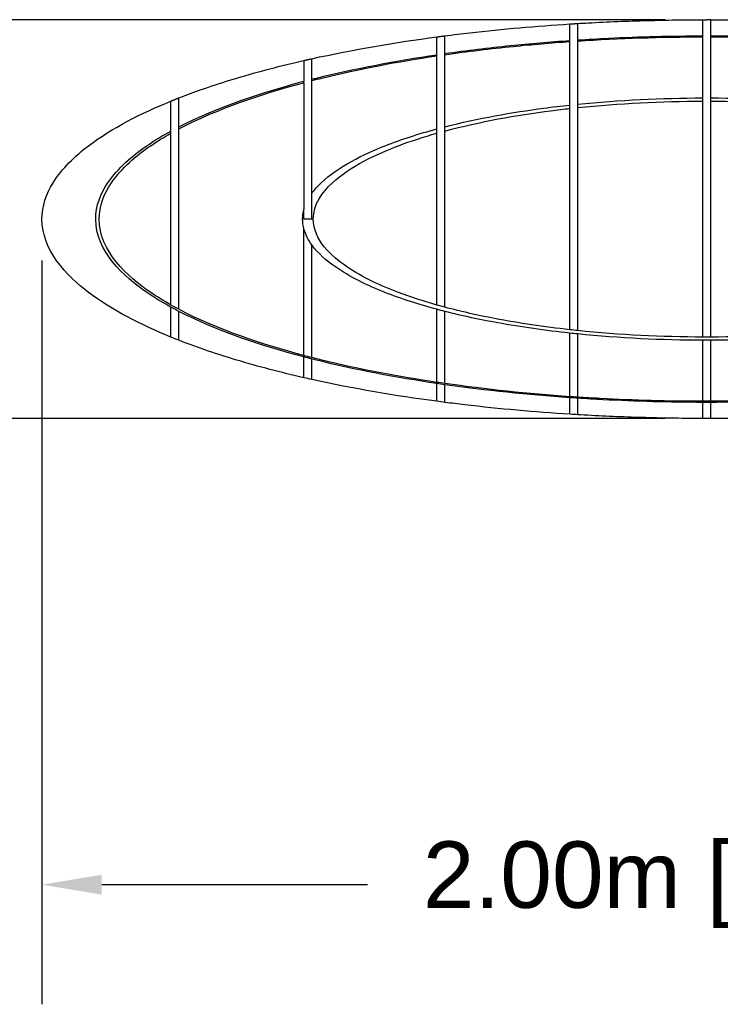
# Model space of a CAD drawing. Header units: millimetres. Extents: x 4869.14 to 4875.07, y 2221.36 to 2228.96.
# Tile 8 of 19: x 4870.46 to 4871.52, y 2224.9 to 2226.38. Entities that reach past the tile are written whole.
import ezdxf

# ---------------------------------------------------------------- set-up
doc = ezdxf.new("R2010")
doc.units = ezdxf.units.MM
doc.layers.add('MEDIDAS', color=7, linetype='Continuous', true_color=0x7d26cd)
doc.styles.get("Standard").update_dxf_attribs({"font": 'arial.ttf'})
doc.dimstyles.get("Standard").update_dxf_attribs({"dimtxt": 0.18, "dimasz": 0.18, "dimexe": 0.18, "dimexo": 0.0625, "dimgap": 0.09, "dimtad": 0, "dimtih": 1, "dimtoh": 1, "dimdec": 4, "dimzin": 0, "dimdsep": 46, "dimtxsty": 'Standard', "dimcen": 0.09, "dimadec": 0, "dimazin": 0, "dimtfac": 1, "dimtdec": 4, "dimtofl": 0, "dimtmove": 0, "dimatfit": 3, "dimfxl": 1, "dimtolj": 1, "dimtzin": 0, "dimarcsym": 0})

# ---------------------------------------------------------------- blocks, each defined once
blk = doc.blocks.new('*D16')
at = {"color": 0, "lineweight": -2, "transparency": 16777216}
for p, q in [((4870.4952, 2226.0196), (4870.4952, 2224.9007)), ((4872.4952, 2226.0196), (4872.4952, 2224.9007)), ((4870.5852, 2225.0807), (4870.9847, 2225.0807)), ((4872.4052, 2225.0807), (4872.0058, 2225.0807))]:
    blk.add_line(p, q, dxfattribs=at)
at = {"color": 0, "transparency": 16777216}
for points in [[(4870.5852, 2225.0957), (4870.5852, 2225.0657), (4870.4952, 2225.0807)], [(4872.4052, 2225.0957), (4872.4052, 2225.0657), (4872.4952, 2225.0807)]]:
    blk.add_solid(points, dxfattribs=at)
at = {"layer": 'Defpoints', "color": 0, "transparency": 16777216}
for p in [(4870.4952, 2226.0821), (4872.4952, 2226.0821), (4872.4952, 2225.0807)]:
    blk.add_point(p, dxfattribs=at)
at = {"color": 0, "transparency": 16777216, "insert": (4871.4952, 2225.0807), "char_height": 0.1, "attachment_point": 5}
blk.add_mtext('\\A1;2.00m [6.56ft]', dxfattribs=at)
blk = doc.blocks.new('*D20')
at = {"color": 0, "lineweight": -2, "transparency": 16777216}
for p, q in [((4871.4327, 2226.3821), (4869.3937, 2226.3821)), ((4869.5737, 2226.2921), (4869.5737, 2226.2283)), ((4869.5737, 2225.8721), (4869.5737, 2225.9188)), ((4871.4327, 2225.7821), (4869.3937, 2225.7821))]:
    blk.add_line(p, q, dxfattribs=at)
at = {"color": 0, "transparency": 16777216}
for points in [[(4869.5587, 2226.2921), (4869.5887, 2226.2921), (4869.5737, 2226.3821)], [(4869.5587, 2225.8721), (4869.5887, 2225.8721), (4869.5737, 2225.7821)]]:
    blk.add_solid(points, dxfattribs=at)
at = {"layer": 'Defpoints', "color": 0, "transparency": 16777216}
for p in [(4871.4952, 2226.3821), (4869.5737, 2225.7821), (4871.4952, 2225.7821)]:
    blk.add_point(p, dxfattribs=at)
at = {"color": 0, "transparency": 16777216, "insert": (4869.5737, 2226.0735), "char_height": 0.1, "attachment_point": 5}
blk.add_mtext('\\A1;0.60m [1.97ft]', dxfattribs=at)
blk = doc.blocks.new('Sleet_2.00_lateral')
at = {"layer": 'MEDIDAS', "color": 12, "lineweight": -3, "true_color": 0xc80000}
for points, knots in [([(4871.1012, 2226.3578), (4871.1138, 2226.3594), (4871.1263, 2226.3609), (4871.1886, 2226.3681), (4871.239, 2226.3725), (4871.2892, 2226.3756)], [619.85266, 619.85266, 619.85266, 619.85266, 623.650752, 623.650752, 638.95519, 638.95519, 638.95519, 638.95519]), ([(4871.2892, 2226.2536), (4871.2892, 2226.2702), (4871.2892, 2226.2836), (4871.2892, 2226.2942), (4871.2892, 2226.3098), (4871.2892, 2226.3224), (4871.2892, 2226.3428), (4871.2892, 2226.351), (4871.2892, 2226.3635), (4871.2892, 2226.3681), (4871.2892, 2226.3726), (4871.2892, 2226.3738), (4871.2892, 2226.3753), (4871.2892, 2226.3756), (4871.2892, 2226.3756)], [187.146858, 187.146858, 187.146858, 187.146858, 199.687891, 199.687891, 199.687891, 216.699405, 216.699405, 233.787028, 233.787028, 250.895924, 250.895924, 259.466794, 259.466794, 268.037911, 268.037911, 268.037911, 268.037911]), ([(4871.3012, 2226.3764), (4871.3064, 2226.3767), (4871.3115, 2226.377), (4871.3464, 2226.3789), (4871.3762, 2226.3801), (4871.42, 2226.3812), (4871.4341, 2226.3815), (4871.4553, 2226.3818), (4871.4623, 2226.3819), (4871.4729, 2226.382), (4871.4764, 2226.382), (4871.4817, 2226.382), (4871.4835, 2226.382), (4871.4866, 2226.3821), (4871.4879, 2226.3821), (4871.4892, 2226.3821)], [640.173973, 640.173973, 640.173973, 640.173973, 641.743993, 641.743993, 650.809153, 650.809153, 655.10593, 655.10593, 657.254403, 657.254403, 658.32865, 658.32865, 658.865775, 658.865775, 659.269503, 659.269503, 659.269503, 659.269503]), ([(4871.3012, 2226.2549), (4871.3012, 2226.2708), (4871.3012, 2226.2839), (4871.3012, 2226.2942), (4871.3012, 2226.3099), (4871.3012, 2226.3227), (4871.3012, 2226.3433), (4871.3012, 2226.3515), (4871.3012, 2226.3642), (4871.3012, 2226.3688), (4871.3012, 2226.3734), (4871.3012, 2226.3745), (4871.3012, 2226.376), (4871.3012, 2226.3764), (4871.3012, 2226.3764)], [184.60294, 184.60294, 184.60294, 184.60294, 196.776761, 196.776761, 196.776761, 213.877475, 213.877475, 231.056065, 231.056065, 248.256322, 248.256322, 256.87309, 256.87309, 265.490114, 265.490114, 265.490114, 265.490114]), ([(4871.4892, 2226.3578), (4871.4892, 2226.3594), (4871.4892, 2226.3609), (4871.4892, 2226.3691), (4871.4892, 2226.374), (4871.4892, 2226.3789), (4871.4892, 2226.3801), (4871.4892, 2226.3812), (4871.4892, 2226.3815), (4871.4892, 2226.3818), (4871.4892, 2226.3819), (4871.4892, 2226.382)], [181.991536, 181.991536, 181.991536, 181.991536, 185.752262, 185.752262, 203.845505, 203.845505, 212.910664, 212.910664, 217.207441, 217.207441, 219.355914, 219.355914, 219.355914, 219.355914]), ([(4871.5012, 2226.3821), (4871.5026, 2226.3821), (4871.5039, 2226.3821), (4871.507, 2226.382), (4871.5087, 2226.382), (4871.514, 2226.382), (4871.5176, 2226.382), (4871.5281, 2226.3819), (4871.5352, 2226.3818), (4871.5563, 2226.3815), (4871.5704, 2226.3812), (4871.6143, 2226.3801), (4871.6441, 2226.3789), (4871.6789, 2226.377), (4871.6841, 2226.3767), (4871.6892, 2226.3764)], [660.487982, 660.487982, 660.487982, 660.487982, 660.891748, 660.891748, 661.428833, 661.428833, 662.503004, 662.503004, 664.651344, 664.651344, 668.948019, 668.948019, 678.013241, 678.013241, 679.583193, 679.583193, 679.583193, 679.583193]), ([(4871.5012, 2226.3578), (4871.5012, 2226.3594), (4871.5012, 2226.3609), (4871.5012, 2226.3691), (4871.5012, 2226.374), (4871.5012, 2226.3789), (4871.5012, 2226.3801), (4871.5012, 2226.3812), (4871.5012, 2226.3815), (4871.5012, 2226.3818), (4871.5012, 2226.3819), (4871.5012, 2226.382)], [180.440044, 180.440044, 180.440044, 180.440044, 184.236687, 184.236687, 202.32993, 202.32993, 211.39509, 211.39509, 215.691866, 215.691866, 217.84034, 217.84034, 217.84034, 217.84034]), ([(4871.1012, 2226.221), (4871.1012, 2226.2542), (4871.1012, 2226.2781), (4871.1012, 2226.2942), (4871.1012, 2226.3177), (4871.1012, 2226.3333), (4871.1012, 2226.3482), (4871.1012, 2226.3518), (4871.1012, 2226.3566), (4871.1012, 2226.3578), (4871.1012, 2226.3578)], [161.217088, 161.217088, 161.217088, 161.217088, 183.161443, 183.161443, 183.161443, 212.544897, 212.544897, 227.463459, 227.463459, 242.388663, 242.388663, 242.388663, 242.388663]), ([(4871.3012, 2226.3516), (4871.3166, 2226.3526), (4871.332, 2226.3535), (4871.3945, 2226.3565), (4871.442, 2226.3577), (4871.4892, 2226.3578)], [549.456268, 549.456268, 549.456268, 549.456268, 554.113529, 554.113529, 568.432782, 568.432782, 568.432782, 568.432782]), ([(4871.5012, 2226.3578), (4871.5485, 2226.3577), (4871.5959, 2226.3565), (4871.6585, 2226.3535), (4871.6739, 2226.3526), (4871.6892, 2226.3516)], [569.644817, 569.644817, 569.644817, 569.644817, 583.963937, 583.963937, 588.621317, 588.621317, 588.621317, 588.621317]), ([(4871.0892, 2226.3294), (4871.0892, 2226.3344), (4871.0892, 2226.3385), (4871.0892, 2226.3516), (4871.0892, 2226.3562), (4871.0892, 2226.3562)], [202.792998, 202.792998, 202.792998, 202.792998, 213.130524, 213.130524, 242.47633, 242.47633, 242.47633, 242.47633]), ([(4871.1012, 2226.3312), (4871.1343, 2226.3359), (4871.1673, 2226.3399), (4871.2295, 2226.3462), (4871.2594, 2226.3487), (4871.2892, 2226.3508)], [529.302874, 529.302874, 529.302874, 529.302874, 539.194964, 539.194964, 548.244524, 548.244524, 548.244524, 548.244524]), ([(4871.1012, 2226.3294), (4871.1357, 2226.3344), (4871.1701, 2226.3385), (4871.2322, 2226.3448), (4871.2607, 2226.3472), (4871.2892, 2226.3492)], [524.758693, 524.758693, 524.758693, 524.758693, 535.093532, 535.093532, 543.717235, 543.717235, 543.717235, 543.717235]), ([(4871.4892, 2226.2645), (4871.4892, 2226.2761), (4871.4892, 2226.286), (4871.4892, 2226.2942), (4871.4892, 2226.3228), (4871.4892, 2226.3428), (4871.4892, 2226.3562)], [141.094309, 141.094309, 141.094309, 141.094309, 150.444313, 150.444313, 150.444313, 180.750448, 180.750448, 180.750448, 180.750448]), ([(4871.5012, 2225.9045), (4871.5012, 2225.9228), (4871.5012, 2225.9451), (4871.5012, 2225.9716), (4871.5012, 2225.9972), (4871.5012, 2226.0351), (4871.5012, 2226.0821), (4871.5012, 2226.1018), (4871.5012, 2226.1201), (4871.5012, 2226.1366), (4871.5012, 2226.1584), (4871.5012, 2226.1772), (4871.5012, 2226.1925), (4871.5012, 2226.239), (4871.5012, 2226.2724), (4871.5012, 2226.2942), (4871.5012, 2226.3228), (4871.5012, 2226.3428), (4871.5012, 2226.3562)], [82.153813, 82.153813, 82.153813, 82.153813, 96.293394, 96.293394, 96.293394, 110.482093, 110.482093, 110.482093, 116.341961, 116.341961, 116.341961, 124.168594, 124.168594, 124.168594, 148.928738, 148.928738, 148.928738, 179.233746, 179.233746, 179.233746, 179.233746]), ([(4870.9012, 2226.2925), (4870.9035, 2226.2931), (4870.9058, 2226.2936), (4870.9081, 2226.2942), (4870.9667, 2226.3088), (4871.028, 2226.3204), (4871.0892, 2226.3294)], [509.043402, 509.043402, 509.043402, 509.043402, 509.811497, 509.811497, 509.811497, 528.1071, 528.1071, 528.1071, 528.1071]), ([(4870.9012, 2226.2904), (4870.9063, 2226.2917), (4870.9113, 2226.293), (4870.9163, 2226.2942), (4870.9723, 2226.308), (4871.0308, 2226.319), (4871.0892, 2226.3277)], [504.364822, 504.364822, 504.364822, 504.364822, 506.044982, 506.044982, 506.044982, 523.559694, 523.559694, 523.559694, 523.559694]), ([(4871.0892, 2226.2178), (4871.0892, 2226.2528), (4871.0892, 2226.2777), (4871.0892, 2226.2942), (4871.0892, 2226.308), (4871.0892, 2226.319), (4871.0892, 2226.3277)], [161.244557, 161.244557, 161.244557, 161.244557, 184.081966, 184.081966, 184.081966, 201.593847, 201.593847, 201.593847, 201.593847]), ([(4870.7012, 2226.2644), (4870.7309, 2226.2761), (4870.7607, 2226.286), (4870.7881, 2226.2942), (4870.8209, 2226.304), (4870.8548, 2226.3128), (4870.8892, 2226.3207)], [578.983468, 578.983468, 578.983468, 578.983468, 588.342798, 588.342798, 588.342798, 598.741628, 598.741628, 598.741628, 598.741628]), ([(4870.9012, 2226.2925), (4870.9012, 2226.2931), (4870.9012, 2226.2936), (4870.9012, 2226.2942), (4870.9012, 2226.3044), (4870.9012, 2226.3117), (4870.9012, 2226.3211), (4870.9012, 2226.3234), (4870.9012, 2226.3234)], [198.284417, 198.284417, 198.284417, 198.284417, 199.357476, 199.357476, 199.357476, 218.595208, 218.595208, 237.881668, 237.881668, 237.881668, 237.881668]), ([(4870.9012, 2226.1209), (4870.9012, 2226.1264), (4870.9012, 2226.1316), (4870.9012, 2226.1366), (4870.9012, 2226.1594), (4870.9012, 2226.1782), (4870.9012, 2226.1925), (4870.9012, 2226.2141), (4870.9012, 2226.2315), (4870.9012, 2226.2448), (4870.9012, 2226.2645), (4870.9012, 2226.2794), (4870.9012, 2226.2904)], [153.576857, 153.576857, 153.576857, 153.576857, 155.503598, 155.503598, 155.503598, 164.441273, 164.441273, 164.441273, 177.703241, 177.703241, 177.703241, 197.050491, 197.050491, 197.050491, 197.050491]), ([(4870.6892, 2225.9045), (4870.6444, 2225.9228), (4870.6005, 2225.9451), (4870.5654, 2225.9716), (4870.5318, 2225.9972), (4870.4952, 2226.0351), (4870.4952, 2226.0821), (4870.4952, 2226.1018), (4870.5017, 2226.1201), (4870.5119, 2226.1366), (4870.5254, 2226.1584), (4870.5452, 2226.1772), (4870.5654, 2226.1925), (4870.6005, 2226.2191), (4870.6444, 2226.2413), (4870.6892, 2226.2596)], [521.570982, 521.570982, 521.570982, 521.570982, 535.707522, 535.707522, 535.707522, 549.896221, 549.896221, 549.896221, 555.756088, 555.756088, 555.756088, 563.582722, 563.582722, 563.582722, 577.721971, 577.721971, 577.721971, 577.721971]), ([(4870.6892, 2225.9528), (4870.6892, 2225.9584), (4870.6892, 2225.9646), (4870.6892, 2225.9716), (4870.6892, 2225.9816), (4870.6892, 2225.9945), (4870.6892, 2226.026), (4870.6892, 2226.0507), (4870.6892, 2226.0821), (4870.6892, 2226.104), (4870.6892, 2226.1226), (4870.6892, 2226.1366), (4870.6892, 2226.1613), (4870.6892, 2226.1799), (4870.6892, 2226.1925), (4870.6892, 2226.2191), (4870.6892, 2226.2355), (4870.6892, 2226.2551), (4870.6892, 2226.2596), (4870.6892, 2226.2596)], [73.178187, 73.178187, 73.178187, 73.178187, 79.257233, 79.257233, 79.257233, 88.591327, 88.591327, 97.611216, 97.611216, 97.611216, 104.170668, 104.170668, 104.170668, 115.752697, 115.752697, 115.752697, 138.906846, 138.906846, 162.8895, 162.8895, 162.8895, 162.8895]), ([(4870.7012, 2225.9463), (4870.7012, 2225.9535), (4870.7012, 2225.9619), (4870.7012, 2225.9716), (4870.7012, 2225.9818), (4870.7012, 2225.9949), (4870.7012, 2226.0268), (4870.7012, 2226.0513), (4870.7012, 2226.0821), (4870.7012, 2226.1039), (4870.7012, 2226.1224), (4870.7012, 2226.1366), (4870.7012, 2226.1611), (4870.7012, 2226.1797), (4870.7012, 2226.1925), (4870.7012, 2226.2212), (4870.7012, 2226.2388), (4870.7012, 2226.2596), (4870.7012, 2226.2644), (4870.7012, 2226.2644)], [72.655038, 72.655038, 72.655038, 72.655038, 80.864029, 80.864029, 80.864029, 89.95455, 89.95455, 98.834854, 98.834854, 98.834854, 105.339358, 105.339358, 105.339358, 116.615652, 116.615652, 116.615652, 140.758005, 140.758005, 165.865032, 165.865032, 165.865032, 165.865032]), ([(4871.1012, 2226.221), (4871.151, 2226.2337), (4871.2029, 2226.2427), (4871.2632, 2226.2507), (4871.2762, 2226.2522), (4871.2892, 2226.2536)], [331.148399, 331.148399, 331.148399, 331.148399, 345.979612, 345.979612, 350.016, 350.016, 350.016, 350.016]), ([(4871.4892, 2225.9045), (4871.4892, 2225.9228), (4871.4892, 2225.9451), (4871.4892, 2225.9716), (4871.4892, 2225.9972), (4871.4892, 2226.0351), (4871.4892, 2226.0821), (4871.4892, 2226.1018), (4871.4892, 2226.1201), (4871.4892, 2226.1366), (4871.4892, 2226.1584), (4871.4892, 2226.1772), (4871.4892, 2226.1925), (4871.4892, 2226.2191), (4871.4892, 2226.2413), (4871.4892, 2226.2596)], [83.669388, 83.669388, 83.669388, 83.669388, 97.808969, 97.808969, 97.808969, 111.997668, 111.997668, 111.997668, 117.857536, 117.857536, 117.857536, 125.684169, 125.684169, 125.684169, 139.826382, 139.826382, 139.826382, 139.826382]), ([(4871.1012, 2226.2146), (4871.1539, 2226.2287), (4871.2097, 2226.2385), (4871.2702, 2226.2463), (4871.2797, 2226.2475), (4871.2892, 2226.2485)], [320.281411, 320.281411, 320.281411, 320.281411, 336.178632, 336.178632, 339.130406, 339.130406, 339.130406, 339.130406]), ([(4871.2892, 2225.9156), (4871.2892, 2225.9315), (4871.2892, 2225.9501), (4871.2892, 2225.9716), (4871.2892, 2225.9968), (4871.2892, 2226.0348), (4871.2892, 2226.0821), (4871.2892, 2226.1018), (4871.2892, 2226.1201), (4871.2892, 2226.1366), (4871.2892, 2226.1585), (4871.2892, 2226.1773), (4871.2892, 2226.1925), (4871.2892, 2226.214), (4871.2892, 2226.2326), (4871.2892, 2226.2485)], [134.464633, 134.464633, 134.464633, 134.464633, 146.11297, 146.11297, 146.11297, 160.435092, 160.435092, 160.435092, 166.312131, 166.312131, 166.312131, 174.23051, 174.23051, 174.23051, 185.878491, 185.878491, 185.878491, 185.878491]), ([(4871.3012, 2225.9143), (4871.3012, 2225.9305), (4871.3012, 2225.9496), (4871.3012, 2225.9716), (4871.3012, 2225.9968), (4871.3012, 2226.0348), (4871.3012, 2226.0821), (4871.3012, 2226.1018), (4871.3012, 2226.1201), (4871.3012, 2226.1366), (4871.3012, 2226.1585), (4871.3012, 2226.1773), (4871.3012, 2226.1925), (4871.3012, 2226.2146), (4871.3012, 2226.2336), (4871.3012, 2226.2498)], [131.379044, 131.379044, 131.379044, 131.379044, 143.313135, 143.313135, 143.313135, 157.619577, 157.619577, 157.619577, 163.494598, 163.494598, 163.494598, 171.402202, 171.402202, 171.402202, 183.336148, 183.336148, 183.336148, 183.336148]), ([(4870.6892, 2225.9495), (4870.6892, 2225.9495), (4870.6892, 2225.9495), (4870.6892, 2225.9495), (4870.6765, 2225.9565), (4870.6643, 2225.9639), (4870.653, 2225.9716), (4870.6181, 2225.9956), (4870.5761, 2226.0338), (4870.5761, 2226.0821), (4870.5761, 2226.102), (4870.5833, 2226.1204), (4870.5943, 2226.1366), (4870.6092, 2226.1588), (4870.6313, 2226.1776), (4870.653, 2226.1925), (4870.6643, 2226.2003), (4870.6765, 2226.2076), (4870.6892, 2226.2146)], [448.715341, 448.715341, 448.715341, 448.715341, 448.71827, 448.71827, 448.71827, 453.16674, 453.16674, 453.16674, 467.907297, 467.907297, 467.907297, 473.838193, 473.838193, 473.838193, 482.043372, 482.043372, 482.043372, 486.491776, 486.491776, 486.491776, 486.491776]), ([(4870.6892, 2225.9528), (4870.6786, 2225.9588), (4870.6684, 2225.9651), (4870.6588, 2225.9716), (4870.6238, 2225.9955), (4870.5813, 2226.0337), (4870.5813, 2226.0821), (4870.5813, 2226.102), (4870.5886, 2226.1204), (4870.5996, 2226.1366), (4870.6147, 2226.1588), (4870.6369, 2226.1776), (4870.6588, 2226.1925), (4870.6684, 2226.199), (4870.6786, 2226.2053), (4870.6892, 2226.2113)], [445.316633, 445.316633, 445.316633, 445.316633, 449.089971, 449.089971, 449.089971, 463.871224, 463.871224, 463.871224, 469.807358, 469.807358, 469.807358, 478.040368, 478.040368, 478.040368, 481.813866, 481.813866, 481.813866, 481.813866]), ([(4870.9012, 2226.1209), (4870.9054, 2226.1266), (4870.9102, 2226.1319), (4870.9152, 2226.1366), (4870.9408, 2226.1611), (4870.979, 2226.1797), (4871.0114, 2226.1925), (4871.0359, 2226.2021), (4871.0622, 2226.2105), (4871.0892, 2226.2178)], [308.371656, 308.371656, 308.371656, 308.371656, 310.560975, 310.560975, 310.560975, 321.837269, 321.837269, 321.837269, 329.952905, 329.952905, 329.952905, 329.952905]), ([(4871.0892, 2225.9528), (4871.0695, 2225.9584), (4871.0502, 2225.9646), (4871.0317, 2225.9716), (4871.0052, 2225.9816), (4870.9769, 2225.9945), (4870.9308, 2226.026), (4870.9033, 2226.0507), (4870.9033, 2226.0821), (4870.9033, 2226.104), (4870.9169, 2226.1226), (4870.932, 2226.1366), (4870.9585, 2226.1613), (4870.9983, 2226.1799), (4871.0317, 2226.1925), (4871.05, 2226.1994), (4871.0694, 2226.2057), (4871.0892, 2226.2113)], [270.450802, 270.450802, 270.450802, 270.450802, 276.529036, 276.529036, 276.529036, 285.863131, 285.863131, 294.88302, 294.88302, 294.88302, 301.442472, 301.442472, 301.442472, 313.024501, 313.024501, 313.024501, 319.069537, 319.069537, 319.069537, 319.069537]), ([(4871.0892, 2225.9528), (4871.0892, 2225.9588), (4871.0892, 2225.9651), (4871.0892, 2225.9716), (4871.0892, 2225.9955), (4871.0892, 2226.0337), (4871.0892, 2226.0821), (4871.0892, 2226.102), (4871.0892, 2226.1204), (4871.0892, 2226.1367), (4871.0892, 2226.1588), (4871.0892, 2226.1776), (4871.0892, 2226.1925), (4871.0892, 2226.199), (4871.0892, 2226.2053), (4871.0892, 2226.2113)], [123.353401, 123.353401, 123.353401, 123.353401, 127.126955, 127.126955, 127.126955, 141.908208, 141.908208, 141.908208, 147.844343, 147.844343, 147.844343, 156.077353, 156.077353, 156.077353, 159.850069, 159.850069, 159.850069, 159.850069]), ([(4871.1012, 2225.9495), (4871.1012, 2225.9565), (4871.1012, 2225.9639), (4871.1012, 2225.9716), (4871.1012, 2225.9956), (4871.1012, 2226.0338), (4871.1012, 2226.0821), (4871.1012, 2226.102), (4871.1012, 2226.1204), (4871.1012, 2226.1367), (4871.1012, 2226.1588), (4871.1012, 2226.1776), (4871.1012, 2226.1925), (4871.1012, 2226.2003), (4871.1012, 2226.2076), (4871.1012, 2226.2146)], [122.068176, 122.068176, 122.068176, 122.068176, 126.516685, 126.516685, 126.516685, 141.257243, 141.257243, 141.257243, 147.188139, 147.188139, 147.188139, 155.393317, 155.393317, 155.393317, 159.840481, 159.840481, 159.840481, 159.840481]), ([(4870.8943, 2226.0545), (4870.8921, 2226.0587), (4870.8904, 2226.063), (4870.8892, 2226.0676), (4870.888, 2226.0722), (4870.8873, 2226.0771), (4870.8873, 2226.0821), (4870.8873, 2226.0871), (4870.888, 2226.0919), (4870.8892, 2226.0965)], [301.213356, 301.213356, 301.213356, 301.213356, 302.612725, 302.612725, 302.612725, 304.056585, 304.056585, 304.056585, 305.547618, 305.547618, 305.547618, 305.547618]), ([(4872.1012, 2226.0965), (4872.1025, 2226.0919), (4872.1032, 2226.0871), (4872.1032, 2226.0821), (4872.1032, 2226.0771), (4872.1025, 2226.0722), (4872.1012, 2226.0676), (4872.0989, 2226.0588), (4872.0946, 2226.0507), (4872.0892, 2226.0433), (4872.0798, 2226.0303), (4872.067, 2226.0194), (4872.0324, 2225.9949), (4872.0049, 2225.9818), (4871.979, 2225.9716), (4871.9544, 2225.9619), (4871.928, 2225.9535), (4871.9012, 2225.9463), (4871.8972, 2225.9452), (4871.8932, 2225.9442), (4871.8892, 2225.9432), (4871.8625, 2225.9363), (4871.8355, 2225.9306), (4871.8096, 2225.926), (4871.7743, 2225.9196), (4871.738, 2225.9144), (4871.7012, 2225.9105), (4871.6972, 2225.91), (4871.6932, 2225.9096), (4871.6892, 2225.9092), (4871.6264, 2225.9029), (4871.5626, 2225.8999), (4871.5012, 2225.8997), (4871.4992, 2225.8997), (4871.4972, 2225.8997), (4871.4952, 2225.8997), (4871.4932, 2225.8997), (4871.4912, 2225.8997), (4871.4892, 2225.8997), (4871.4279, 2225.8999), (4871.3641, 2225.9029), (4871.3012, 2225.9092), (4871.2972, 2225.9096), (4871.2932, 2225.91), (4871.2892, 2225.9105), (4871.2525, 2225.9144), (4871.2162, 2225.9196), (4871.1809, 2225.926), (4871.155, 2225.9306), (4871.128, 2225.9363), (4871.1012, 2225.9432), (4871.0972, 2225.9442), (4871.0932, 2225.9452), (4871.0892, 2225.9463), (4871.0624, 2225.9535), (4871.0361, 2225.9619), (4871.0114, 2225.9716), (4870.9856, 2225.9818), (4870.958, 2225.9949), (4870.9235, 2226.0194), (4870.9106, 2226.0303), (4870.9012, 2226.0433), (4870.8986, 2226.0468), (4870.8963, 2226.0506), (4870.8943, 2226.0545)], [168.149238, 168.149238, 168.149238, 168.149238, 169.640993, 169.640993, 169.640993, 171.085506, 171.085506, 171.085506, 173.795281, 173.795281, 173.795281, 178.521297, 178.521297, 187.611819, 187.611819, 187.611819, 195.820809, 195.820809, 195.820809, 197.044222, 197.044222, 197.044222, 205.221608, 205.221608, 205.221608, 216.229445, 216.229445, 216.229445, 217.427318, 217.427318, 217.427318, 236.234954, 236.234954, 236.234954, 236.848799, 236.848799, 236.848799, 237.462635, 237.462635, 237.462635, 256.270275, 256.270275, 256.270275, 257.468148, 257.468148, 257.468148, 268.475991, 268.475991, 268.475991, 276.653363, 276.653363, 276.653363, 277.876776, 277.876776, 277.876776, 286.085646, 286.085646, 286.085646, 295.176168, 295.176168, 299.902271, 299.902271, 299.902271, 301.212306, 301.212306, 301.212306, 301.212306]), ([(4870.8892, 2225.8768), (4870.8892, 2225.8888), (4870.8892, 2225.9053), (4870.8892, 2225.9275), (4870.8892, 2225.9393), (4870.8892, 2225.9539), (4870.8892, 2225.9716), (4870.8892, 2225.9906), (4870.8892, 2226.0238), (4870.8892, 2226.0676)], [453.892164, 453.892164, 453.892164, 453.892164, 474.507012, 474.507012, 474.507012, 485.394031, 485.394031, 485.394031, 499.762848, 499.762848, 499.762848, 499.762848]), ([(4870.9012, 2225.8737), (4870.9012, 2225.8847), (4870.9012, 2225.8996), (4870.9012, 2225.9193), (4870.9012, 2225.9327), (4870.9012, 2225.95), (4870.9012, 2225.9716), (4870.9012, 2225.9871), (4870.9012, 2226.0116), (4870.9012, 2226.0432)], [456.416501, 456.416501, 456.416501, 456.416501, 475.763337, 475.763337, 475.763337, 489.025304, 489.025304, 489.025304, 500.505651, 500.505651, 500.505651, 500.505651]), ([(4870.6892, 2225.9045), (4870.6892, 2225.9048), (4870.6892, 2225.9132), (4870.6892, 2225.9325), (4870.6892, 2225.9372), (4870.6892, 2225.9428), (4870.6892, 2225.9495)], [294.267886, 294.267886, 294.267886, 294.267886, 325.77912, 325.77912, 325.77912, 333.471756, 333.471756, 333.471756, 333.471756]), ([(4870.8893, 2225.8768), (4870.8893, 2225.8768), (4870.8892, 2225.8768), (4870.8892, 2225.8768), (4870.828, 2225.8931), (4870.7589, 2225.9159), (4870.7012, 2225.9463)], [424.067718, 424.067718, 424.067718, 424.067718, 424.073235, 424.073235, 424.073235, 443.921232, 443.921232, 443.921232, 443.921232]), ([(4870.7012, 2225.8997), (4870.7012, 2225.9003), (4870.7012, 2225.9082), (4870.7012, 2225.926), (4870.7012, 2225.9306), (4870.7012, 2225.9363), (4870.7012, 2225.9432)], [301.250399, 301.250399, 301.250399, 301.250399, 331.73023, 331.73023, 331.73023, 339.907473, 339.907473, 339.907473, 339.907473]), ([(4871.8892, 2225.8329), (4871.8273, 2225.8241), (4871.7641, 2225.8177), (4871.7012, 2225.8133), (4871.6972, 2225.8131), (4871.6932, 2225.8128), (4871.6892, 2225.8125), (4871.6765, 2225.8117), (4871.6639, 2225.811), (4871.6512, 2225.8103), (4871.6013, 2225.8077), (4871.5512, 2225.8064), (4871.5012, 2225.8063), (4871.4992, 2225.8063), (4871.4972, 2225.8063), (4871.4952, 2225.8063), (4871.4932, 2225.8063), (4871.4912, 2225.8063), (4871.4892, 2225.8063), (4871.4393, 2225.8064), (4871.3891, 2225.8077), (4871.3392, 2225.8103), (4871.3266, 2225.811), (4871.3139, 2225.8117), (4871.3012, 2225.8125), (4871.2972, 2225.8128), (4871.2932, 2225.8131), (4871.2892, 2225.8133), (4871.2264, 2225.8177), (4871.1632, 2225.8241), (4871.1012, 2225.8329), (4871.0972, 2225.8335), (4871.0932, 2225.8341), (4871.0892, 2225.8347), (4871.0287, 2225.8436), (4870.9672, 2225.8552), (4870.9081, 2225.8699), (4870.9058, 2225.8705), (4870.9035, 2225.8711), (4870.9012, 2225.8716), (4870.8973, 2225.8727), (4870.8933, 2225.8737), (4870.8892, 2225.8747), (4870.8287, 2225.8907), (4870.7596, 2225.9131), (4870.7012, 2225.9432)], [326.650053, 326.650053, 326.650053, 326.650053, 345.548662, 345.548662, 345.548662, 346.752445, 346.752445, 346.752445, 350.575251, 350.575251, 350.575251, 365.580893, 365.580893, 365.580893, 366.181938, 366.181938, 366.181938, 366.782798, 366.782798, 366.782798, 381.788625, 381.788625, 381.788625, 385.61125, 385.61125, 385.61125, 386.815033, 386.815033, 386.815033, 405.713803, 405.713803, 405.713803, 406.936257, 406.936257, 406.936257, 425.398614, 425.398614, 425.398614, 426.166492, 426.166492, 426.166492, 427.492243, 427.492243, 427.492243, 447.340776, 447.340776, 447.340776, 447.340776]), ([(4871.0892, 2225.8364), (4871.0892, 2225.845), (4871.0892, 2225.856), (4871.0892, 2225.8699), (4871.0892, 2225.8865), (4871.0892, 2225.9113), (4871.0892, 2225.9463)], [484.952783, 484.952783, 484.952783, 484.952783, 502.580081, 502.580081, 502.580081, 525.415918, 525.415918, 525.415918, 525.415918]), ([(4871.2892, 2225.9156), (4871.2892, 2225.9156), (4871.2892, 2225.9156), (4871.2892, 2225.9156), (4871.2508, 2225.9199), (4871.2128, 2225.9254), (4871.1761, 2225.9325), (4871.1516, 2225.9372), (4871.1263, 2225.9428), (4871.1012, 2225.9495)], [250.01905, 250.01905, 250.01905, 250.01905, 250.019996, 250.019996, 250.019996, 261.525512, 261.525512, 261.525512, 269.218147, 269.218147, 269.218147, 269.218147]), ([(4871.1012, 2225.8347), (4871.1012, 2225.8436), (4871.1012, 2225.8552), (4871.1012, 2225.8699), (4871.1012, 2225.886), (4871.1012, 2225.9099), (4871.1012, 2225.9432)], [485.999951, 485.999951, 485.999951, 485.999951, 504.462149, 504.462149, 504.462149, 526.404272, 526.404272, 526.404272, 526.404272]), ([(4870.8892, 2225.8434), (4870.8548, 2225.8513), (4870.8209, 2225.8601), (4870.7881, 2225.8699), (4870.7607, 2225.8782), (4870.7309, 2225.8881), (4870.7012, 2225.8997)], [500.551186, 500.551186, 500.551186, 500.551186, 510.94731, 510.94731, 510.94731, 520.304366, 520.304366, 520.304366, 520.304366]), ([(4871.2892, 2225.8149), (4871.2892, 2225.8202), (4871.2892, 2225.8263), (4871.2892, 2225.8334), (4871.2892, 2225.8433), (4871.2892, 2225.8553), (4871.2892, 2225.8699), (4871.2892, 2225.8805), (4871.2892, 2225.8939), (4871.2892, 2225.9105)], [524.504497, 524.504497, 524.504497, 524.504497, 536.075936, 536.075936, 536.075936, 552.1174, 552.1174, 552.1174, 564.658358, 564.658358, 564.658358, 564.658358]), ([(4871.3012, 2225.8141), (4871.3012, 2225.818), (4871.3012, 2225.8223), (4871.3012, 2225.8271), (4871.3012, 2225.8381), (4871.3012, 2225.8521), (4871.3012, 2225.8699), (4871.3012, 2225.8802), (4871.3012, 2225.8933), (4871.3012, 2225.9092)], [522.482453, 522.482453, 522.482453, 522.482453, 530.980332, 530.980332, 530.980332, 550.470615, 550.470615, 550.470615, 562.644534, 562.644534, 562.644534, 562.644534]), ([(4871.5012, 2225.9045), (4871.4992, 2225.9045), (4871.4972, 2225.9045), (4871.4952, 2225.9045), (4871.4932, 2225.9045), (4871.4912, 2225.9045), (4871.4892, 2225.9045)], [228.782851, 228.782851, 228.782851, 228.782851, 229.398532, 229.398532, 229.398532, 230.014213, 230.014213, 230.014213, 230.014213]), ([(4871.4892, 2225.8079), (4871.4892, 2225.8213), (4871.4892, 2225.8413), (4871.4892, 2225.8699), (4871.4892, 2225.8782), (4871.4892, 2225.8881), (4871.4892, 2225.8997)], [483.654053, 483.654053, 483.654053, 483.654053, 513.978298, 513.978298, 513.978298, 523.33713, 523.33713, 523.33713, 523.33713]), ([(4871.5012, 2225.8079), (4871.5012, 2225.8213), (4871.5012, 2225.8413), (4871.5012, 2225.8699), (4871.5012, 2225.8782), (4871.5012, 2225.8881), (4871.5012, 2225.8997)], [41.209006, 41.209006, 41.209006, 41.209006, 71.53325, 71.53325, 71.53325, 80.892082, 80.892082, 80.892082, 80.892082]), ([(4870.8892, 2225.8434), (4870.8892, 2225.8436), (4870.8892, 2225.8472), (4870.8892, 2225.8545), (4870.8892, 2225.8585), (4870.8892, 2225.8636), (4870.8892, 2225.8699), (4870.8892, 2225.8714), (4870.8892, 2225.873), (4870.8892, 2225.8747)], [413.619742, 413.619742, 413.619742, 413.619742, 437.050778, 437.050778, 437.050778, 449.59505, 449.59505, 449.59505, 452.663054, 452.663054, 452.663054, 452.663054]), ([(4871.0892, 2225.8364), (4871.0892, 2225.8364), (4871.0892, 2225.8364), (4871.0892, 2225.8364), (4871.0316, 2225.845), (4870.9729, 2225.856), (4870.9163, 2225.8699), (4870.9113, 2225.8711), (4870.9063, 2225.8724), (4870.9012, 2225.8737)], [403.456737, 403.456737, 403.456737, 403.456737, 403.457935, 403.457935, 403.457935, 421.085358, 421.085358, 421.085358, 422.765313, 422.765313, 422.765313, 422.765313]), ([(4870.9012, 2225.8407), (4870.9012, 2225.8409), (4870.9012, 2225.8443), (4870.9012, 2225.8513), (4870.9012, 2225.8558), (4870.9012, 2225.8619), (4870.9012, 2225.8699), (4870.9012, 2225.8705), (4870.9012, 2225.8711), (4870.9012, 2225.8716)], [416.187557, 416.187557, 416.187557, 416.187557, 439.14008, 439.14008, 439.14008, 454.109101, 454.109101, 454.109101, 455.182493, 455.182493, 455.182493, 455.182493]), ([(4871.0893, 2225.8079), (4871.0893, 2225.8079), (4871.0892, 2225.8079), (4871.0892, 2225.8079), (4871.0272, 2225.8162), (4870.9634, 2225.8269), (4870.9012, 2225.8407)], [480.618975, 480.618975, 480.618975, 480.618975, 480.623092, 480.623092, 480.623092, 499.343807, 499.343807, 499.343807, 499.343807]), ([(4871.0892, 2225.8079), (4871.0892, 2225.808), (4871.0892, 2225.8094), (4871.0892, 2225.8122), (4871.0892, 2225.8163), (4871.0892, 2225.8237), (4871.0892, 2225.8347)], [444.80627, 444.80627, 444.80627, 444.80627, 460.287886, 460.287886, 460.287886, 483.732865, 483.732865, 483.732865, 483.732865]), ([(4871.2893, 2225.8149), (4871.2893, 2225.8149), (4871.2892, 2225.8149), (4871.2892, 2225.8149), (4871.2265, 2225.8193), (4871.1633, 2225.8258), (4871.1012, 2225.8347)], [383.341977, 383.341977, 383.341977, 383.341977, 383.345726, 383.345726, 383.345726, 402.23798, 402.23798, 402.23798, 402.23798]), ([(4871.1012, 2225.8063), (4871.1012, 2225.8064), (4871.1012, 2225.8077), (4871.1012, 2225.8103), (4871.1012, 2225.8144), (4871.1012, 2225.8218), (4871.1012, 2225.8329)], [445.846453, 445.846453, 445.846453, 445.846453, 460.852146, 460.852146, 460.852146, 484.777327, 484.777327, 484.777327, 484.777327]), ([(4871.2892, 2225.7885), (4871.2892, 2225.7885), (4871.2892, 2225.7889), (4871.2892, 2225.7895), (4871.2892, 2225.7906), (4871.2892, 2225.7924), (4871.2892, 2225.7951), (4871.2892, 2225.7985), (4871.2892, 2225.8032), (4871.2892, 2225.8107), (4871.2892, 2225.812), (4871.2892, 2225.8133)], [484.369062, 484.369062, 484.369062, 484.369062, 491.925292, 491.925292, 491.925292, 504.383955, 504.383955, 504.383955, 520.242048, 520.242048, 523.294766, 523.294766, 523.294766, 523.294766]), ([(4871.4893, 2225.8079), (4871.4893, 2225.8079), (4871.4892, 2225.8079), (4871.4892, 2225.8079), (4871.4377, 2225.808), (4871.3859, 2225.8094), (4871.3345, 2225.8122), (4871.3234, 2225.8128), (4871.3123, 2225.8134), (4871.3012, 2225.8141)], [363.3079, 363.3079, 363.3079, 363.3079, 363.311415, 363.311415, 363.311415, 378.793158, 378.793158, 378.793158, 382.141009, 382.141009, 382.141009, 382.141009]), ([(4871.3012, 2225.7878), (4871.3012, 2225.7878), (4871.3012, 2225.7881), (4871.3012, 2225.7887), (4871.3012, 2225.7896), (4871.3012, 2225.7912), (4871.3012, 2225.7936), (4871.3012, 2225.7966), (4871.3012, 2225.8008), (4871.3012, 2225.8082), (4871.3012, 2225.8103), (4871.3012, 2225.8125)], [482.356348, 482.356348, 482.356348, 482.356348, 489.437355, 489.437355, 489.437355, 501.168677, 501.168677, 501.168677, 516.082802, 516.082802, 521.273791, 521.273791, 521.273791, 521.273791]), ([(4871.6893, 2225.8141), (4871.6893, 2225.8141), (4871.6892, 2225.8141), (4871.6892, 2225.8141), (4871.6781, 2225.8134), (4871.667, 2225.8128), (4871.656, 2225.8122), (4871.6045, 2225.8094), (4871.5528, 2225.808), (4871.5012, 2225.8079)], [343.275305, 343.275305, 343.275305, 343.275305, 343.279757, 343.279757, 343.279757, 346.627785, 346.627785, 346.627785, 362.109356, 362.109356, 362.109356, 362.109356]), ([(4871.2893, 2225.7885), (4871.2893, 2225.7885), (4871.2892, 2225.7885), (4871.2892, 2225.7885), (4871.2365, 2225.7918), (4871.1836, 2225.7965), (4871.1212, 2225.8038), (4871.1113, 2225.805), (4871.1012, 2225.8063)], [460.302524, 460.302524, 460.302524, 460.302524, 460.307553, 460.307553, 460.307553, 476.375162, 476.375162, 479.413561, 479.413561, 479.413561, 479.413561]), ([(4871.5012, 2225.8079), (4871.4992, 2225.8079), (4871.4972, 2225.8079), (4871.4952, 2225.8079), (4871.4932, 2225.8079), (4871.4912, 2225.8079), (4871.4892, 2225.8079)], [362.109251, 362.109251, 362.109251, 362.109251, 362.710279, 362.710279, 362.710279, 363.311308, 363.311308, 363.311308, 363.311308]), ([(4871.4892, 2225.7822), (4871.4892, 2225.7822), (4871.4892, 2225.7822), (4871.4892, 2225.7823), (4871.4892, 2225.7825), (4871.4892, 2225.7828), (4871.4892, 2225.7832), (4871.4892, 2225.7845), (4871.4892, 2225.7858), (4871.4892, 2225.7909), (4871.4892, 2225.7959), (4871.4892, 2225.8038), (4871.4892, 2225.805), (4871.4892, 2225.8063)], [445.069762, 445.069762, 445.069762, 445.069762, 446.178904, 446.178904, 448.397187, 448.397187, 452.833747, 452.833747, 461.703095, 461.703095, 479.406145, 479.406145, 482.444512, 482.444512, 482.444512, 482.444512]), ([(4871.5012, 2225.7822), (4871.5012, 2225.7822), (4871.5012, 2225.7822), (4871.5012, 2225.7823), (4871.5012, 2225.7825), (4871.5012, 2225.7828), (4871.5012, 2225.7832), (4871.5012, 2225.7845), (4871.5012, 2225.7858), (4871.5012, 2225.7909), (4871.5012, 2225.7959), (4871.5012, 2225.8038), (4871.5012, 2225.805), (4871.5012, 2225.8063)], [2.624714, 2.624714, 2.624714, 2.624714, 3.733856, 3.733856, 5.952139, 5.952139, 10.388699, 10.388699, 19.258048, 19.258048, 36.961098, 36.961098, 39.999466, 39.999466, 39.999466, 39.999466]), ([(4871.4892, 2225.7821), (4871.4861, 2225.7821), (4871.4831, 2225.7821), (4871.4801, 2225.7821), (4871.4764, 2225.7821), (4871.4728, 2225.7821), (4871.4655, 2225.7822), (4871.4619, 2225.7822), (4871.4509, 2225.7823), (4871.4436, 2225.7825), (4871.4218, 2225.7828), (4871.4072, 2225.7832), (4871.3635, 2225.7845), (4871.3344, 2225.7858), (4871.304, 2225.7876), (4871.3026, 2225.7877), (4871.3012, 2225.7878)], [440.018555, 440.018555, 440.018555, 440.018555, 440.929638, 440.929638, 440.929638, 442.038778, 442.038778, 443.147919, 443.147919, 445.366202, 445.366202, 449.802762, 449.802762, 458.672111, 458.672111, 459.088316, 459.088316, 459.088316, 459.088316]), ([(4871.5012, 2225.7821), (4871.5, 2225.7821), (4871.4988, 2225.7821), (4871.4976, 2225.7821), (4871.4968, 2225.7821), (4871.496, 2225.7821), (4871.4952, 2225.7821), (4871.4944, 2225.7821), (4871.4936, 2225.7821), (4871.4929, 2225.7821), (4871.4916, 2225.7821), (4871.4904, 2225.7821), (4871.4892, 2225.7821)], [438.813898, 438.813898, 438.813898, 438.813898, 439.176364, 439.176364, 439.176364, 439.413898, 439.413898, 439.413898, 439.651433, 439.651433, 439.651433, 440.013899, 440.013899, 440.013899, 440.013899]), ([(4871.6892, 2225.7878), (4871.6879, 2225.7877), (4871.6865, 2225.7876), (4871.6561, 2225.7858), (4871.6269, 2225.7845), (4871.5832, 2225.7832), (4871.5687, 2225.7828), (4871.5468, 2225.7825), (4871.5395, 2225.7823), (4871.5286, 2225.7822), (4871.525, 2225.7822), (4871.5177, 2225.7821), (4871.514, 2225.7821), (4871.5104, 2225.7821), (4871.5073, 2225.7821), (4871.5043, 2225.7821), (4871.5012, 2225.7821)], [419.742355, 419.742355, 419.742355, 419.742355, 420.155642, 420.155642, 429.024928, 429.024928, 433.461601, 433.461601, 435.680032, 435.680032, 436.789259, 436.789259, 437.898488, 437.898488, 437.898488, 438.814062, 438.814062, 438.814062, 438.814062])]:
    blk.add_open_spline(points, degree=3, knots=knots, dxfattribs=at)
for points, weights in [([(4871.2892, 2226.3756), (4871.2952, 2226.376), (4871.3012, 2226.3764)], [0.928984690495, 0.930678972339, 0.932411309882]), ([(4871.4892, 2226.3821), (4871.4922, 2226.3821), (4871.4952, 2226.3821)], [0.997528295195, 0.998758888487, 1]), ([(4871.5012, 2226.3821), (4871.4982, 2226.3821), (4871.4952, 2226.3821)], [0.997528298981, 0.998758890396, 1]), ([(4871.0892, 2226.3562), (4871.0952, 2226.357), (4871.1012, 2226.3578)], [0.883005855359, 0.884076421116, 0.885185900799]), ([(4870.8892, 2226.3207), (4870.8952, 2226.3221), (4870.9012, 2226.3234)], [0.857418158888, 0.857851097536, 0.858332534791]), ([(4870.6892, 2226.2596), (4870.6951, 2226.2621), (4870.7012, 2226.2644)], [0.858500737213, 0.857847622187, 0.857280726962]), ([(4870.9012, 2226.0821), (4870.8952, 2226.0821), (4870.8892, 2226.0821)], [1, 0.999971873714, 1])]:
    blk.add_rational_spline(points, weights, degree=2, dxfattribs=at)
for points, degree in [([(4871.4892, 2226.3821), (4871.4892, 2226.382), (4871.4892, 2226.382)], 2), ([(4871.4892, 2226.3562), (4871.4892, 2226.3568), (4871.4892, 2226.3573), (4871.4892, 2226.3578)], 3), ([(4871.5012, 2226.3562), (4871.5012, 2226.3568), (4871.5012, 2226.3573), (4871.5012, 2226.3578)], 3), ([(4870.9012, 2226.3234), (4870.9634, 2226.3372), (4871.0271, 2226.3479), (4871.0892, 2226.3562)], 3), ([(4871.3012, 2226.35), (4871.3639, 2226.3541), (4871.4269, 2226.3561), (4871.4892, 2226.3562)], 3), ([(4871.5012, 2226.3562), (4871.5635, 2226.3561), (4871.6266, 2226.3541), (4871.6892, 2226.35)], 3), ([(4871.0892, 2226.3277), (4871.0892, 2226.3283), (4871.0892, 2226.3289), (4871.0892, 2226.3294)], 3), ([(4870.8892, 2226.3207), (4870.8892, 2226.305), (4870.8892, 2226.2894)], 2), ([(4870.7012, 2226.221), (4870.7596, 2226.251), (4870.8287, 2226.2735), (4870.8892, 2226.2894)], 3), ([(4870.7012, 2226.2178), (4870.7589, 2226.2482), (4870.828, 2226.271), (4870.8892, 2226.2873)], 3), ([(4870.8892, 2226.2873), (4870.8892, 2226.288), (4870.8892, 2226.2887), (4870.8892, 2226.2894)], 3), ([(4870.8892, 2226.2873), (4870.8892, 2226.1919), (4870.8892, 2226.0965)], 2), ([(4870.9012, 2226.2904), (4870.9012, 2226.2911), (4870.9012, 2226.2918), (4870.9012, 2226.2925)], 3), ([(4871.2892, 2226.2485), (4871.2892, 2226.2503), (4871.2892, 2226.252), (4871.2892, 2226.2536)], 3), ([(4871.3012, 2226.2549), (4871.3636, 2226.2612), (4871.4272, 2226.2642), (4871.4892, 2226.2644)], 3), ([(4871.3012, 2226.2498), (4871.3635, 2226.2563), (4871.4271, 2226.2594), (4871.4892, 2226.2596)], 3), ([(4871.3012, 2226.2498), (4871.3012, 2226.2516), (4871.3012, 2226.2532), (4871.3012, 2226.2549)], 3), ([(4871.4892, 2226.2596), (4871.4892, 2226.2613), (4871.4892, 2226.2629), (4871.4892, 2226.2645)], 3), ([(4871.5012, 2226.2644), (4871.5633, 2226.2642), (4871.6269, 2226.2612), (4871.6892, 2226.2549)], 3), ([(4871.5012, 2226.2596), (4871.5633, 2226.2594), (4871.627, 2226.2563), (4871.6892, 2226.2498)], 3), ([(4871.0892, 2226.2113), (4871.0892, 2226.2135), (4871.0892, 2226.2157), (4871.0892, 2226.2178)], 3), ([(4871.1012, 2226.2146), (4871.1012, 2226.2168), (4871.1012, 2226.2189), (4871.1012, 2226.221)], 3), ([(4870.9012, 2226.0821), (4870.9012, 2226.096), (4870.9012, 2226.109), (4870.9012, 2226.1209)], 3), ([(4870.8892, 2226.0821), (4870.8892, 2226.087), (4870.8892, 2226.0918), (4870.8892, 2226.0965)], 3), ([(4870.7012, 2225.9463), (4870.6972, 2225.9484), (4870.6932, 2225.9506), (4870.6892, 2225.9528)], 3), ([(4870.7012, 2225.9432), (4870.6972, 2225.9452), (4870.6932, 2225.9474), (4870.6892, 2225.9495)], 3), ([(4870.7012, 2225.9463), (4870.7012, 2225.9463), (4870.7012, 2225.9463), (4870.7012, 2225.9463)], 3), ([(4871.1012, 2225.9495), (4871.0972, 2225.9506), (4871.0932, 2225.9517), (4871.0892, 2225.9528)], 3), ([(4871.3012, 2225.9143), (4871.2972, 2225.9147), (4871.2932, 2225.9151), (4871.2892, 2225.9156)], 3), ([(4871.4892, 2225.9045), (4871.428, 2225.9047), (4871.3642, 2225.9077), (4871.3012, 2225.9143)], 3), ([(4871.6892, 2225.9143), (4871.6263, 2225.9077), (4871.5624, 2225.9047), (4871.5012, 2225.9045)], 3), ([(4870.7012, 2225.8997), (4870.6972, 2225.9013), (4870.6932, 2225.9029), (4870.6892, 2225.9045)], 3), ([(4870.9012, 2225.8737), (4870.8973, 2225.8747), (4870.8933, 2225.8758), (4870.8892, 2225.8768)], 3), ([(4870.9012, 2225.8407), (4870.8972, 2225.8416), (4870.8932, 2225.8425), (4870.8892, 2225.8434)], 3), ([(4871.1012, 2225.8347), (4871.0972, 2225.8353), (4871.0932, 2225.8358), (4871.0892, 2225.8364)], 3), ([(4871.3012, 2225.8141), (4871.2972, 2225.8144), (4871.2932, 2225.8147), (4871.2892, 2225.8149)], 3), ([(4871.1012, 2225.8063), (4871.0972, 2225.8068), (4871.0932, 2225.8074), (4871.0892, 2225.8079)], 3), ([(4871.3012, 2225.7878), (4871.2972, 2225.788), (4871.2932, 2225.7882), (4871.2892, 2225.7885)], 3), ([(4871.4892, 2225.7821), (4871.4892, 2225.7821), (4871.4892, 2225.7821)], 2)]:
    blk.add_open_spline(points, degree=degree, dxfattribs=at)

msp = doc.modelspace()

# ---------------------------------------------------------------- block references
msp.add_blockref('Sleet_2.00_lateral', (0, 0))

# ---------------------------------------------------------------- dimensions: what is measured, and where the dimension line sits
dim = msp.add_linear_dim(base=(4869.5737, 2225.7821), p1=(4871.4952, 2226.3821), p2=(4871.4952, 2225.7821), angle=90, dimstyle='Standard', override={"dimtxt": 0.1, "dimasz": 0.09, "dimdec": 2, "dimpost": '<>m'})
dim.commit()
dim.dimension.update_dxf_attribs({"geometry": '*D20', "text_midpoint": (4869.5737, 2226.0735), "dimtype": 160})
dim = msp.add_linear_dim(base=(4872.4952, 2225.0807), p1=(4870.4952, 2226.0821), p2=(4872.4952, 2226.0821), dimstyle='Standard', override={"dimtxt": 0.1, "dimasz": 0.09, "dimdec": 2, "dimpost": '<>m'})
dim.commit()
dim.dimension.update_dxf_attribs({"geometry": '*D16', "text_midpoint": (4871.4952, 2225.0807)})

doc.saveas('drawing.dxf')
